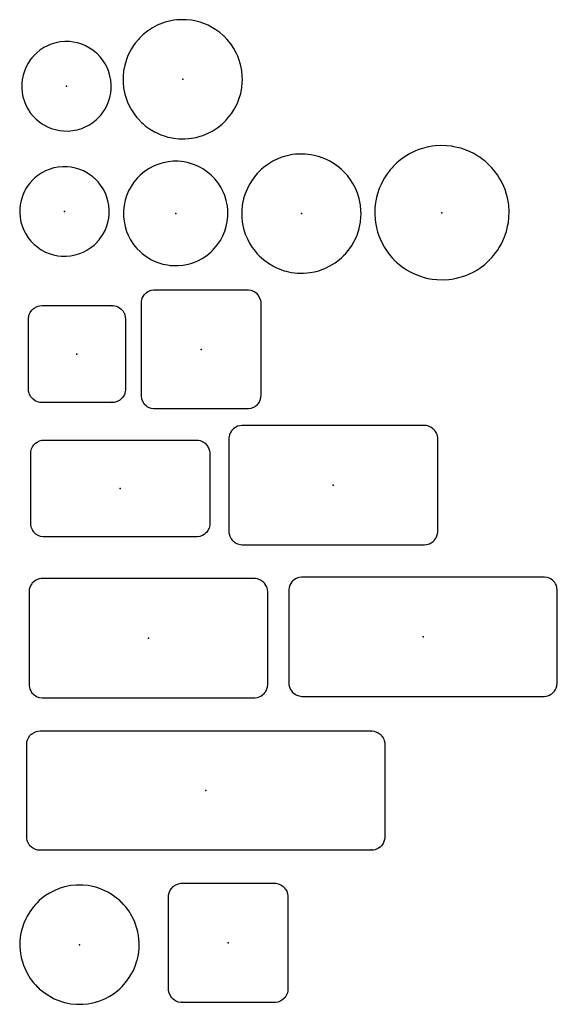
# Model space of a CAD drawing. Header units: metres. Extents: x -2.91 to 0.69, y -4.71 to 1.89.
import ezdxf

# ---------------------------------------------------------------- set-up
doc = ezdxf.new("R2010")
doc.units = ezdxf.units.M
doc.header["$MEASUREMENT"] = 0
for name, color, linetype in [('72_EB3_INSERT', 7, 'Continuous'), ('72_EB3_K00_D2_ANY', 7, 'Continuous'), ('72_EB3_K00_D2_FANG', 1, 'Continuous')]:
    doc.layers.add(name, color=color, linetype=linetype)

# ---------------------------------------------------------------- blocks, each defined once
blk = doc.blocks.new('72_EB3_K00_D2_FANG')
at = {"layer": '72_EB3_K00_D2_FANG'}
blk.add_point((0, 0), dxfattribs=at)
blk = doc.blocks.new('72_EB3_K00_D2_HAEFELI_1133')
at = {"layer": '72_EB3_K00_D2_ANY'}
blk.add_polyline3d([(-0.2351, 0.3228, 0), (-0.2346, 0.3223, 0), (-0.2346, 0.3228, 0), (-0.2341, 0.3249, 0), (0.2341, 0.3249, 0), (0.2346, 0.3228, 0), (0.2351, 0.3223, 0), (0.2351, 0.3249, 0), (0.2412, 0.3249, 0), (0.253, 0.3233, 0), (0.2642, 0.3203, 0), (0.279, 0.3137, 0), (0.2943, 0.3029, 0), (0.3029, 0.2943, 0), (0.3029, 0.2933, 0), (0.3086, 0.2866, 0), (0.3177, 0.2703, 0), (0.3208, 0.2621, 0), (0.3239, 0.2494, 0), (0.3249, 0.2351, 0), (0.3228, 0.2351, 0), (0.3223, 0.2346, 0), (0.3228, 0.2346, 0), (0.3249, 0.2341, 0), (0.3249, -0.2341, 0), (0.3228, -0.2346, 0), (0.3223, -0.2351, 0), (0.3249, -0.2351, 0), (0.3249, -0.2412, 0), (0.3239, -0.2499, 0), (0.3203, -0.2642, 0), (0.3177, -0.2708, 0), (0.3116, -0.2825, 0), (0.3029, -0.2943, 0), (0.2943, -0.3029, 0), (0.2933, -0.3029, 0), (0.2866, -0.3086, 0), (0.2703, -0.3177, 0), (0.2621, -0.3208, 0), (0.2494, -0.3239, 0), (0.2351, -0.3249, 0), (0.2351, -0.3228, 0), (0.2346, -0.3223, 0), (0.2346, -0.3228, 0), (0.2341, -0.3249, 0), (-0.2341, -0.3249, 0), (-0.2346, -0.3228, 0), (-0.2351, -0.3223, 0), (-0.2351, -0.3249, 0), (-0.2412, -0.3249, 0), (-0.2499, -0.3239, 0), (-0.2642, -0.3203, 0), (-0.28, -0.3131, 0), (-0.2943, -0.3029, 0), (-0.3029, -0.2943, 0), (-0.3029, -0.2933, 0), (-0.3086, -0.2866, 0), (-0.3177, -0.2703, 0), (-0.3208, -0.2621, 0), (-0.3239, -0.2494, 0), (-0.3249, -0.2351, 0), (-0.3228, -0.2351, 0), (-0.3223, -0.2346, 0), (-0.3228, -0.2346, 0), (-0.3249, -0.2341, 0), (-0.3249, 0.2341, 0), (-0.3228, 0.2346, 0), (-0.3223, 0.2351, 0), (-0.3249, 0.2351, 0), (-0.3249, 0.2412, 0), (-0.3228, 0.255, 0), (-0.3198, 0.2657, 0), (-0.3137, 0.279, 0), (-0.3029, 0.2943, 0), (-0.2943, 0.3029, 0), (-0.2933, 0.3029, 0), (-0.2866, 0.3086, 0), (-0.2703, 0.3177, 0), (-0.2621, 0.3208, 0), (-0.2494, 0.3239, 0), (-0.2351, 0.3249, 0)], close=True, dxfattribs=at)
blk = doc.blocks.new('72eb3_k00265F8179C6475458982CB9AC2A620BF10')
for name in ['72_EB3_K00_D2_HAEFELI_1133', '72_EB3_K00_D2_FANG']:
    blk.add_blockref(name, (0, 0))
blk = doc.blocks.new('XCAD03DE31B46F285F6DB8EBC284FE05049203')
at = {"color": 7}
blk.add_blockref('72eb3_k00265F8179C6475458982CB9AC2A620BF10', (0, 0), dxfattribs=at)
blk = doc.blocks.new('72_EB3_K00_D2_HAEFELI_1112')
at = {"layer": '72_EB3_K00_D2_ANY'}
blk.add_polyline3d([(-0.0115, 0.2999, 0), (-0.0411, 0.2973, 0), (-0.0707, 0.2917, 0), (-0.1029, 0.282, 0), (-0.1263, 0.2723, 0), (-0.1508, 0.2596, 0), (-0.1774, 0.2422, 0), (-0.1983, 0.2254, 0), (-0.2213, 0.2029, 0), (-0.2213, 0.2019, 0), (-0.2315, 0.1906, 0), (-0.2422, 0.1769, 0), (-0.2565, 0.1554, 0), (-0.2718, 0.1268, 0), (-0.282, 0.1023, 0), (-0.2907, 0.0743, 0), (-0.2968, 0.0442, 0), (-0.2994, 0.0202, 0), (-0.2999, -0.0115, 0), (-0.2973, -0.0411, 0), (-0.2917, -0.0707, 0), (-0.282, -0.1029, 0), (-0.2723, -0.1263, 0), (-0.2596, -0.1508, 0), (-0.2422, -0.1774, 0), (-0.2254, -0.1983, 0), (-0.2029, -0.2213, 0), (-0.2019, -0.2213, 0), (-0.1906, -0.2315, 0), (-0.1769, -0.2422, 0), (-0.1554, -0.2565, 0), (-0.1268, -0.2718, 0), (-0.1023, -0.282, 0), (-0.0743, -0.2907, 0), (-0.0442, -0.2968, 0), (-0.0202, -0.2994, 0), (0.0115, -0.2999, 0), (0.0411, -0.2973, 0), (0.0707, -0.2917, 0), (0.1029, -0.282, 0), (0.1263, -0.2723, 0), (0.1508, -0.2596, 0), (0.1774, -0.2422, 0), (0.1983, -0.2254, 0), (0.2213, -0.2029, 0), (0.2213, -0.2019, 0), (0.2315, -0.1906, 0), (0.2422, -0.1769, 0), (0.2565, -0.1554, 0), (0.2718, -0.1268, 0), (0.282, -0.1023, 0), (0.2907, -0.0743, 0), (0.2968, -0.0442, 0), (0.2994, -0.0202, 0), (0.2999, 0.0115, 0), (0.2973, 0.0411, 0), (0.2917, 0.0707, 0), (0.282, 0.1029, 0), (0.2723, 0.1263, 0), (0.2596, 0.1508, 0), (0.2422, 0.1774, 0), (0.2254, 0.1983, 0), (0.2029, 0.2213, 0), (0.2019, 0.2213, 0), (0.1906, 0.2315, 0), (0.1769, 0.2422, 0), (0.1554, 0.2565, 0), (0.1268, 0.2718, 0), (0.1023, 0.282, 0), (0.0743, 0.2907, 0), (0.0442, 0.2968, 0), (0.0202, 0.2994, 0)], close=True, dxfattribs=at)
blk = doc.blocks.new('72eb3_k002F07E490332C5465AAB787E61C4513FB7')
for name in ['72_EB3_K00_D2_HAEFELI_1112', '72_EB3_K00_D2_FANG']:
    blk.add_blockref(name, (0, 0))
blk = doc.blocks.new('XCAD039791CC77956480C5724862FAF11F7438')
at = {"color": 7}
blk.add_blockref('72eb3_k002F07E490332C5465AAB787E61C4513FB7', (0, 0), dxfattribs=at)
blk = doc.blocks.new('72_EB3_K00_D2_HAEFELI_1132')
at = {"layer": '72_EB3_K00_D2_ANY'}
blk.add_polyline3d([(-0.0115, 0.2999, 0), (-0.0411, 0.2973, 0), (-0.0707, 0.2917, 0), (-0.1029, 0.282, 0), (-0.1263, 0.2723, 0), (-0.1508, 0.2596, 0), (-0.1774, 0.2422, 0), (-0.1983, 0.2254, 0), (-0.2213, 0.2029, 0), (-0.2213, 0.2019, 0), (-0.2315, 0.1906, 0), (-0.2422, 0.1769, 0), (-0.2565, 0.1554, 0), (-0.2718, 0.1268, 0), (-0.282, 0.1023, 0), (-0.2907, 0.0743, 0), (-0.2968, 0.0442, 0), (-0.2994, 0.0202, 0), (-0.2999, -0.0115, 0), (-0.2973, -0.0411, 0), (-0.2917, -0.0707, 0), (-0.282, -0.1029, 0), (-0.2723, -0.1263, 0), (-0.2596, -0.1508, 0), (-0.2422, -0.1774, 0), (-0.2254, -0.1983, 0), (-0.2029, -0.2213, 0), (-0.2019, -0.2213, 0), (-0.1906, -0.2315, 0), (-0.1769, -0.2422, 0), (-0.1554, -0.2565, 0), (-0.1268, -0.2718, 0), (-0.1023, -0.282, 0), (-0.0743, -0.2907, 0), (-0.0442, -0.2968, 0), (-0.0202, -0.2994, 0), (0.0115, -0.2999, 0), (0.0411, -0.2973, 0), (0.0707, -0.2917, 0), (0.1029, -0.282, 0), (0.1263, -0.2723, 0), (0.1508, -0.2596, 0), (0.1774, -0.2422, 0), (0.1983, -0.2254, 0), (0.2213, -0.2029, 0), (0.2213, -0.2019, 0), (0.2315, -0.1906, 0), (0.2422, -0.1769, 0), (0.2565, -0.1554, 0), (0.2718, -0.1268, 0), (0.282, -0.1023, 0), (0.2907, -0.0743, 0), (0.2968, -0.0442, 0), (0.2994, -0.0202, 0), (0.2999, 0.0115, 0), (0.2973, 0.0411, 0), (0.2917, 0.0707, 0), (0.282, 0.1029, 0), (0.2723, 0.1263, 0), (0.2596, 0.1508, 0), (0.2422, 0.1774, 0), (0.2254, 0.1983, 0), (0.2029, 0.2213, 0), (0.2019, 0.2213, 0), (0.1906, 0.2315, 0), (0.1769, 0.2422, 0), (0.1554, 0.2565, 0), (0.1268, 0.2718, 0), (0.1023, 0.282, 0), (0.0743, 0.2907, 0), (0.0442, 0.2968, 0), (0.0202, 0.2994, 0)], close=True, dxfattribs=at)
blk = doc.blocks.new('72eb3_k0025960B9310C214B2AA93F35DA5FED90E3')
for name in ['72_EB3_K00_D2_HAEFELI_1132', '72_EB3_K00_D2_FANG']:
    blk.add_blockref(name, (0, 0))
blk = doc.blocks.new('XCAD031E9010E9901E46C5076FA8ED1EEA69A4')
at = {"color": 7}
blk.add_blockref('72eb3_k0025960B9310C214B2AA93F35DA5FED90E3', (0, 0), dxfattribs=at)
blk = doc.blocks.new('72_EB3_K00_D2_HAEFELI_1102')
at = {"layer": '72_EB3_K00_D2_ANY'}
blk.add_polyline3d([(-0.0153, 0.3996, 0), (-0.0388, 0.398, 0), (-0.0597, 0.3955, 0), (-0.0894, 0.3899, 0), (-0.118, 0.3822, 0), (-0.1348, 0.3766, 0), (-0.1706, 0.3618, 0), (-0.2017, 0.3454, 0), (-0.2221, 0.3327, 0), (-0.2359, 0.323, 0), (-0.2645, 0.3, 0), (-0.289, 0.2765, 0), (-0.289, 0.2755, 0), (-0.2967, 0.2678, 0), (-0.3186, 0.2413, 0), (-0.3294, 0.2265, 0), (-0.3431, 0.205, 0), (-0.3605, 0.1729, 0), (-0.3692, 0.1534, 0), (-0.3768, 0.1335, 0), (-0.3886, 0.0942, 0), (-0.3957, 0.0574, 0), (-0.3993, 0.0217, 0), (-0.3998, 0.0043, 0), (-0.3993, -0.0222, 0), (-0.3957, -0.058, 0), (-0.3876, -0.0988, 0), (-0.3768, -0.134, 0), (-0.3692, -0.154, 0), (-0.3605, -0.1734, 0), (-0.3431, -0.2055, 0), (-0.3217, -0.2377, 0), (-0.3094, -0.2535, 0), (-0.2967, -0.2683, 0), (-0.2768, -0.2888, 0), (-0.2757, -0.2888, 0), (-0.2681, -0.2964, 0), (-0.2482, -0.3133, 0), (-0.2216, -0.3327, 0), (-0.1884, -0.3526, 0), (-0.17, -0.3618, 0), (-0.1466, -0.372, 0), (-0.1174, -0.3822, 0), (-0.0991, -0.3873, 0), (-0.0817, -0.3914, 0), (-0.0592, -0.3955, 0), (-0.0255, -0.3991, 0), (0.0153, -0.3996, 0), (0.0388, -0.398, 0), (0.0597, -0.3955, 0), (0.0894, -0.3899, 0), (0.118, -0.3822, 0), (0.1348, -0.3766, 0), (0.1706, -0.3618, 0), (0.2017, -0.3454, 0), (0.2221, -0.3327, 0), (0.2359, -0.323, 0), (0.2645, -0.3, 0), (0.289, -0.2765, 0), (0.289, -0.2755, 0), (0.2967, -0.2678, 0), (0.3186, -0.2413, 0), (0.3294, -0.2265, 0), (0.3431, -0.205, 0), (0.3605, -0.1729, 0), (0.3692, -0.1534, 0), (0.3768, -0.1335, 0), (0.3886, -0.0942, 0), (0.3957, -0.0574, 0), (0.3993, -0.0217, 0), (0.3998, -0.0043, 0), (0.3993, 0.0222, 0), (0.3957, 0.058, 0), (0.3876, 0.0988, 0), (0.3768, 0.134, 0), (0.3692, 0.154, 0), (0.3605, 0.1734, 0), (0.3431, 0.2055, 0), (0.3217, 0.2377, 0), (0.3094, 0.2535, 0), (0.2967, 0.2683, 0), (0.2768, 0.2888, 0), (0.2757, 0.2888, 0), (0.2681, 0.2964, 0), (0.2482, 0.3133, 0), (0.2216, 0.3327, 0), (0.1884, 0.3526, 0), (0.17, 0.3618, 0), (0.1466, 0.372, 0), (0.1174, 0.3822, 0), (0.0991, 0.3873, 0), (0.0817, 0.3914, 0), (0.0592, 0.3955, 0), (0.0255, 0.3991, 0)], close=True, dxfattribs=at)
blk = doc.blocks.new('72eb3_k002CAA3812AA8504AB2BF91555969F1217F')
for name in ['72_EB3_K00_D2_HAEFELI_1102', '72_EB3_K00_D2_FANG']:
    blk.add_blockref(name, (0, 0))
blk = doc.blocks.new('XCAD0362193F0381A27A4E360B2C80E6B4FD59')
at = {"color": 7}
blk.add_blockref('72eb3_k002CAA3812AA8504AB2BF91555969F1217F', (0, 0), dxfattribs=at)
blk = doc.blocks.new('72_EB3_K00_D2_HAEFELI_1135')
at = {"layer": '72_EB3_K00_D2_ANY'}
blk.add_polyline3d([(-0.0105, 0.4498, 0), (-0.0452, 0.4478, 0), (-0.0661, 0.4452, 0), (-0.0987, 0.4391, 0), (-0.1299, 0.4309, 0), (-0.1544, 0.4228, 0), (-0.1763, 0.4141, 0), (-0.2136, 0.3962, 0), (-0.234, 0.3845, 0), (-0.2539, 0.3717, 0), (-0.287, 0.3467, 0), (-0.3018, 0.334, 0), (-0.3263, 0.31, 0), (-0.3263, 0.309, 0), (-0.334, 0.3013, 0), (-0.3467, 0.2865, 0), (-0.36, 0.2697, 0), (-0.3717, 0.2534, 0), (-0.3845, 0.2335, 0), (-0.3962, 0.213, 0), (-0.408, 0.1896, 0), (-0.4197, 0.162, 0), (-0.432, 0.1258, 0), (-0.4381, 0.1028, 0), (-0.4427, 0.0804, 0), (-0.4452, 0.0656, 0), (-0.4488, 0.0334, 0), (-0.4498, -0.0105, 0), (-0.4478, -0.0452, 0), (-0.4452, -0.0661, 0), (-0.4391, -0.0987, 0), (-0.4309, -0.1299, 0), (-0.4228, -0.1544, 0), (-0.4141, -0.1763, 0), (-0.3962, -0.2136, 0), (-0.3845, -0.234, 0), (-0.3717, -0.2539, 0), (-0.3467, -0.287, 0), (-0.334, -0.3018, 0), (-0.31, -0.3263, 0), (-0.309, -0.3263, 0), (-0.3013, -0.334, 0), (-0.2865, -0.3467, 0), (-0.2697, -0.36, 0), (-0.2534, -0.3717, 0), (-0.2335, -0.3845, 0), (-0.213, -0.3962, 0), (-0.1896, -0.408, 0), (-0.162, -0.4197, 0), (-0.1258, -0.432, 0), (-0.1028, -0.4381, 0), (-0.0804, -0.4427, 0), (-0.0656, -0.4452, 0), (-0.0334, -0.4488, 0), (0.0105, -0.4498, 0), (0.0452, -0.4478, 0), (0.0661, -0.4452, 0), (0.0987, -0.4391, 0), (0.1299, -0.4309, 0), (0.1544, -0.4228, 0), (0.1763, -0.4141, 0), (0.2136, -0.3962, 0), (0.234, -0.3845, 0), (0.2539, -0.3717, 0), (0.287, -0.3467, 0), (0.3018, -0.334, 0), (0.3263, -0.31, 0), (0.3263, -0.309, 0), (0.334, -0.3013, 0), (0.3467, -0.2865, 0), (0.36, -0.2697, 0), (0.3717, -0.2534, 0), (0.3845, -0.2335, 0), (0.3962, -0.213, 0), (0.408, -0.1896, 0), (0.4197, -0.162, 0), (0.432, -0.1258, 0), (0.4381, -0.1028, 0), (0.4427, -0.0804, 0), (0.4452, -0.0656, 0), (0.4488, -0.0334, 0), (0.4498, 0.0105, 0), (0.4478, 0.0452, 0), (0.4452, 0.0661, 0), (0.4391, 0.0987, 0), (0.4309, 0.1299, 0), (0.4228, 0.1544, 0), (0.4141, 0.1763, 0), (0.3962, 0.2136, 0), (0.3845, 0.234, 0), (0.3717, 0.2539, 0), (0.3467, 0.287, 0), (0.334, 0.3018, 0), (0.31, 0.3263, 0), (0.309, 0.3263, 0), (0.3013, 0.334, 0), (0.2865, 0.3467, 0), (0.2697, 0.36, 0), (0.2534, 0.3717, 0), (0.2335, 0.3845, 0), (0.213, 0.3962, 0), (0.1896, 0.408, 0), (0.162, 0.4197, 0), (0.1258, 0.432, 0), (0.1028, 0.4381, 0), (0.0804, 0.4427, 0), (0.0656, 0.4452, 0), (0.0334, 0.4488, 0)], close=True, dxfattribs=at)
blk = doc.blocks.new('72eb3_k0025EC7C8EE6E9342E194777539C5EA8F38')
for name in ['72_EB3_K00_D2_HAEFELI_1135', '72_EB3_K00_D2_FANG']:
    blk.add_blockref(name, (0, 0))
blk = doc.blocks.new('XCAD03DDA6967C5AC7C6C4638900E337EE7C2B')
at = {"color": 7}
blk.add_blockref('72eb3_k0025EC7C8EE6E9342E194777539C5EA8F38', (0, 0), dxfattribs=at)
blk = doc.blocks.new('72_EB3_K00_D2_HAEFELI_1127')
at = {"layer": '72_EB3_K00_D2_ANY'}
blk.add_polyline3d([(-0.0174, 0.3496, 0), (-0.0495, 0.3465, 0), (-0.0838, 0.3399, 0), (-0.1006, 0.3353, 0), (-0.1205, 0.3286, 0), (-0.1476, 0.3174, 0), (-0.1777, 0.3016, 0), (-0.2079, 0.2817, 0), (-0.237, 0.2577, 0), (-0.2467, 0.2485, 0), (-0.2467, 0.2474, 0), (-0.2584, 0.2357, 0), (-0.2804, 0.2091, 0), (-0.2993, 0.1811, 0), (-0.3156, 0.1509, 0), (-0.3289, 0.1193, 0), (-0.3386, 0.0881, 0), (-0.3458, 0.0539, 0), (-0.3493, 0.0207, 0), (-0.3498, 0.0084, 0), (-0.3493, -0.0217, 0), (-0.3463, -0.0508, 0), (-0.3391, -0.0866, 0), (-0.3289, -0.1198, 0), (-0.3182, -0.1458, 0), (-0.3023, -0.1765, 0), (-0.2819, -0.2076, 0), (-0.262, -0.2321, 0), (-0.2365, -0.2582, 0), (-0.2354, -0.2582, 0), (-0.2242, -0.2684, 0), (-0.2074, -0.2817, 0), (-0.1823, -0.2985, 0), (-0.1655, -0.3082, 0), (-0.1481, -0.3169, 0), (-0.12, -0.3286, 0), (-0.0853, -0.3394, 0), (-0.0557, -0.3455, 0), (-0.0363, -0.3481, 0), (-0.0163, -0.3496, 0), (0.0174, -0.3496, 0), (0.0495, -0.3465, 0), (0.0838, -0.3399, 0), (0.1006, -0.3353, 0), (0.1205, -0.3286, 0), (0.1476, -0.3174, 0), (0.1777, -0.3016, 0), (0.2079, -0.2817, 0), (0.237, -0.2577, 0), (0.2467, -0.2485, 0), (0.2467, -0.2474, 0), (0.2584, -0.2357, 0), (0.2804, -0.2091, 0), (0.2993, -0.1811, 0), (0.3156, -0.1509, 0), (0.3289, -0.1193, 0), (0.3386, -0.0881, 0), (0.3458, -0.0539, 0), (0.3493, -0.0207, 0), (0.3498, -0.0084, 0), (0.3493, 0.0217, 0), (0.3463, 0.0508, 0), (0.3391, 0.0866, 0), (0.3289, 0.1198, 0), (0.3182, 0.1458, 0), (0.3023, 0.1765, 0), (0.2819, 0.2076, 0), (0.262, 0.2321, 0), (0.2365, 0.2582, 0), (0.2354, 0.2582, 0), (0.2242, 0.2684, 0), (0.2074, 0.2817, 0), (0.1823, 0.2985, 0), (0.1655, 0.3082, 0), (0.1481, 0.3169, 0), (0.12, 0.3286, 0), (0.0853, 0.3394, 0), (0.0557, 0.3455, 0), (0.0363, 0.3481, 0), (0.0163, 0.3496, 0)], close=True, dxfattribs=at)
blk = doc.blocks.new('72eb3_k0025DB1E8A7642C42D38BF511AD4E67E92A')
for name in ['72_EB3_K00_D2_HAEFELI_1127', '72_EB3_K00_D2_FANG']:
    blk.add_blockref(name, (0, 0))
blk = doc.blocks.new('XCAD03C2B239D363122A1970AE1E1097213C42')
at = {"color": 7}
blk.add_blockref('72eb3_k0025DB1E8A7642C42D38BF511AD4E67E92A', (0, 0), dxfattribs=at)
blk = doc.blocks.new('72_EB3_K00_D2_HAEFELI_1106')
at = {"layer": '72_EB3_K00_D2_ANY'}
blk.add_polyline3d([(-0.0151, 0.3996, 0), (-0.039, 0.398, 0), (-0.0595, 0.3955, 0), (-0.087, 0.3904, 0), (-0.1161, 0.3827, 0), (-0.1375, 0.3756, 0), (-0.1579, 0.3674, 0), (-0.1916, 0.3511, 0), (-0.2258, 0.3302, 0), (-0.2549, 0.3082, 0), (-0.2702, 0.295, 0), (-0.285, 0.2807, 0), (-0.285, 0.2797, 0), (-0.2952, 0.2694, 0), (-0.3146, 0.2465, 0), (-0.335, 0.2179, 0), (-0.3524, 0.1888, 0), (-0.3621, 0.1694, 0), (-0.3728, 0.1444, 0), (-0.383, 0.1148, 0), (-0.3871, 0.1, 0), (-0.3922, 0.0781, 0), (-0.3958, 0.0572, 0), (-0.3993, 0.0214, 0), (-0.3998, 0.0046, 0), (-0.3993, -0.0219, 0), (-0.3958, -0.0577, 0), (-0.3922, -0.0786, 0), (-0.3871, -0.1005, 0), (-0.3758, -0.1368, 0), (-0.3621, -0.1699, 0), (-0.3452, -0.2021, 0), (-0.3289, -0.2276, 0), (-0.3085, -0.2546, 0), (-0.2952, -0.27, 0), (-0.2809, -0.2848, 0), (-0.2799, -0.2848, 0), (-0.2697, -0.295, 0), (-0.2513, -0.3108, 0), (-0.2207, -0.3332, 0), (-0.1911, -0.3511, 0), (-0.1722, -0.3608, 0), (-0.1452, -0.3725, 0), (-0.1156, -0.3827, 0), (-0.1028, -0.3863, 0), (-0.0865, -0.3904, 0), (-0.0651, -0.3945, 0), (-0.0258, -0.3991, 0), (0.0151, -0.3996, 0), (0.039, -0.398, 0), (0.0595, -0.3955, 0), (0.087, -0.3904, 0), (0.1161, -0.3827, 0), (0.1375, -0.3756, 0), (0.1579, -0.3674, 0), (0.1916, -0.3511, 0), (0.2258, -0.3302, 0), (0.2549, -0.3082, 0), (0.2702, -0.295, 0), (0.285, -0.2807, 0), (0.285, -0.2797, 0), (0.2952, -0.2694, 0), (0.3146, -0.2465, 0), (0.335, -0.2179, 0), (0.3524, -0.1888, 0), (0.3621, -0.1694, 0), (0.3728, -0.1444, 0), (0.383, -0.1148, 0), (0.3871, -0.1, 0), (0.3922, -0.0781, 0), (0.3958, -0.0572, 0), (0.3993, -0.0214, 0), (0.3998, -0.0046, 0), (0.3993, 0.0219, 0), (0.3958, 0.0577, 0), (0.3922, 0.0786, 0), (0.3871, 0.1005, 0), (0.3758, 0.1368, 0), (0.3621, 0.1699, 0), (0.3452, 0.2021, 0), (0.3289, 0.2276, 0), (0.3085, 0.2546, 0), (0.2952, 0.27, 0), (0.2809, 0.2848, 0), (0.2799, 0.2848, 0), (0.2697, 0.295, 0), (0.2513, 0.3108, 0), (0.2207, 0.3332, 0), (0.1911, 0.3511, 0), (0.1722, 0.3608, 0), (0.1452, 0.3725, 0), (0.1156, 0.3827, 0), (0.1028, 0.3863, 0), (0.0865, 0.3904, 0), (0.0651, 0.3945, 0), (0.0258, 0.3991, 0)], close=True, dxfattribs=at)
blk = doc.blocks.new('72eb3_k002E7A2D2CCACB34588A76147748FC6E0D8')
for name in ['72_EB3_K00_D2_HAEFELI_1106', '72_EB3_K00_D2_FANG']:
    blk.add_blockref(name, (0, 0))
blk = doc.blocks.new('XCAD0327358A0DAF07E5B37D6A1D8F9569AEA7')
at = {"color": 7}
blk.add_blockref('72eb3_k002E7A2D2CCACB34588A76147748FC6E0D8', (0, 0), dxfattribs=at)
blk = doc.blocks.new('72_EB3_K00_D2_HAEFELI_1115')
at = {"layer": '72_EB3_K00_D2_ANY'}
blk.add_polyline3d([(-0.31, 0.3975, 0), (-0.3094, 0.397, 0), (-0.3094, 0.3996, 0), (0.3094, 0.3996, 0), (0.3094, 0.3975, 0), (0.31, 0.397, 0), (0.31, 0.3996, 0), (0.3181, 0.3996, 0), (0.3345, 0.3965, 0), (0.3523, 0.3894, 0), (0.36, 0.3848, 0), (0.3687, 0.3781, 0), (0.3779, 0.3689, 0), (0.3779, 0.3679, 0), (0.3835, 0.3613, 0), (0.3922, 0.346, 0), (0.3973, 0.3311, 0), (0.3998, 0.3138, 0), (0.3998, 0.3097, 0), (0.3983, 0.3097, 0), (0.3998, 0.3092, 0), (0.3998, -0.3092, 0), (0.3983, -0.3092, 0), (0.3998, -0.3097, 0), (0.3993, -0.3204, 0), (0.3963, -0.3352, 0), (0.3937, -0.3429, 0), (0.3886, -0.3536, 0), (0.3804, -0.3659, 0), (0.3687, -0.3781, 0), (0.3677, -0.3781, 0), (0.3595, -0.3848, 0), (0.3518, -0.3894, 0), (0.334, -0.3965, 0), (0.3176, -0.3996, 0), (0.31, -0.3996, 0), (0.31, -0.3975, 0), (0.3094, -0.397, 0), (0.3094, -0.3996, 0), (-0.3094, -0.3996, 0), (-0.3094, -0.3975, 0), (-0.31, -0.397, 0), (-0.31, -0.3996, 0), (-0.3181, -0.3996, 0), (-0.3345, -0.3965, 0), (-0.3523, -0.3894, 0), (-0.36, -0.3848, 0), (-0.3687, -0.3781, 0), (-0.3779, -0.3689, 0), (-0.3779, -0.3679, 0), (-0.3835, -0.3613, 0), (-0.3922, -0.346, 0), (-0.3973, -0.3311, 0), (-0.3998, -0.3138, 0), (-0.3998, -0.3097, 0), (-0.3983, -0.3097, 0), (-0.3998, -0.3092, 0), (-0.3998, 0.3092, 0), (-0.3983, 0.3092, 0), (-0.3998, 0.3097, 0), (-0.3993, 0.3204, 0), (-0.3963, 0.3352, 0), (-0.3937, 0.3429, 0), (-0.3886, 0.3536, 0), (-0.3804, 0.3659, 0), (-0.3687, 0.3781, 0), (-0.3677, 0.3781, 0), (-0.3595, 0.3848, 0), (-0.3518, 0.3894, 0), (-0.334, 0.3965, 0), (-0.3176, 0.3996, 0), (-0.31, 0.3996, 0)], close=True, dxfattribs=at)
blk = doc.blocks.new('72eb3_k0023324FCC67D8949D1802E4A2525E25821')
for name in ['72_EB3_K00_D2_HAEFELI_1115', '72_EB3_K00_D2_FANG']:
    blk.add_blockref(name, (0, 0))
blk = doc.blocks.new('XCAD03890DE9244C0D1D759F81DA3C986EEF8E')
at = {"color": 7}
blk.add_blockref('72eb3_k0023324FCC67D8949D1802E4A2525E25821', (0, 0), dxfattribs=at)
blk = doc.blocks.new('72_EB3_K00_D2_HAEFELI_1122')
at = {"layer": '72_EB3_K00_D2_ANY'}
blk.add_polyline3d([(-0.6114, 0.3999, 0), (-0.6262, 0.3983, 0), (-0.641, 0.3943, 0), (-0.6533, 0.3886, 0), (-0.6686, 0.3779, 0), (-0.6773, 0.3692, 0), (-0.6773, 0.3682, 0), (-0.6818, 0.3631, 0), (-0.689, 0.3519, 0), (-0.6951, 0.3376, 0), (-0.6992, 0.3182, 0), (-0.6992, 0.3095, 0), (-0.6982, 0.3095, 0), (-0.6992, 0.309, 0), (-0.6992, -0.309, 0), (-0.6982, -0.309, 0), (-0.6992, -0.3095, 0), (-0.6992, -0.3187, 0), (-0.6977, -0.3284, 0), (-0.6936, -0.3422, 0), (-0.689, -0.3524, 0), (-0.6844, -0.3601, 0), (-0.6773, -0.3692, 0), (-0.6686, -0.3779, 0), (-0.6676, -0.3779, 0), (-0.663, -0.382, 0), (-0.6553, -0.3871, 0), (-0.6431, -0.3932, 0), (-0.6323, -0.3968, 0), (-0.6226, -0.3989, 0), (-0.6104, -0.3999, 0), (-0.6094, -0.3999, 0), (-0.6094, -0.3978, 0), (-0.6089, -0.3999, 0), (0.6089, -0.3999, 0), (0.6089, -0.3978, 0), (0.6094, -0.3999, 0), (0.6109, -0.3999, 0), (0.6232, -0.3989, 0), (0.6329, -0.3968, 0), (0.6436, -0.3932, 0), (0.6558, -0.3871, 0), (0.6686, -0.3779, 0), (0.6773, -0.3692, 0), (0.6773, -0.3682, 0), (0.6818, -0.3631, 0), (0.687, -0.3555, 0), (0.691, -0.3478, 0), (0.6961, -0.334, 0), (0.6992, -0.3182, 0), (0.6992, -0.3095, 0), (0.6982, -0.3095, 0), (0.6992, -0.309, 0), (0.6992, 0.309, 0), (0.6982, 0.309, 0), (0.6992, 0.3095, 0), (0.6992, 0.3187, 0), (0.6951, 0.3381, 0), (0.691, 0.3483, 0), (0.6844, 0.3601, 0), (0.6773, 0.3692, 0), (0.6686, 0.3779, 0), (0.6676, 0.3779, 0), (0.663, 0.382, 0), (0.6528, 0.3886, 0), (0.6431, 0.3932, 0), (0.6344, 0.3963, 0), (0.6226, 0.3989, 0), (0.6109, 0.3999, 0), (0.6094, 0.3999, 0), (0.6094, 0.3978, 0), (0.6089, 0.3999, 0), (-0.6089, 0.3999, 0), (-0.6089, 0.3978, 0), (-0.6094, 0.3999, 0)], close=True, dxfattribs=at)
blk = doc.blocks.new('72eb3_k0027FCD8EB288684B39A311002ACAEC2E8F')
for name in ['72_EB3_K00_D2_HAEFELI_1122', '72_EB3_K00_D2_FANG']:
    blk.add_blockref(name, (0, 0))
blk = doc.blocks.new('XCAD0385347E80FEDB72136F0E0437678ED7F7')
at = {"color": 7}
blk.add_blockref('72eb3_k0027FCD8EB288684B39A311002ACAEC2E8F', (0, 0), dxfattribs=at)
blk = doc.blocks.new('72_EB3_K00_D2_HAEFELI_1134')
at = {"layer": '72_EB3_K00_D2_ANY'}
blk.add_polyline3d([(0.5977, -0.2145, 0), (0.5972, -0.2151, 0), (0.5998, -0.2151, 0), (0.5992, -0.2247, 0), (0.5972, -0.2365, 0), (0.5947, -0.2452, 0), (0.587, -0.2615, 0), (0.5773, -0.2748, 0), (0.5691, -0.2829, 0), (0.5681, -0.2829, 0), (0.5615, -0.2885, 0), (0.5498, -0.2957, 0), (0.5339, -0.3018, 0), (0.5176, -0.3049, 0), (0.5094, -0.3049, 0), (0.5094, -0.3033, 0), (0.5089, -0.3049, 0), (-0.5089, -0.3049, 0), (-0.5089, -0.3033, 0), (-0.5094, -0.3049, 0), (-0.5181, -0.3049, 0), (-0.5344, -0.3018, 0), (-0.5503, -0.2957, 0), (-0.5661, -0.2855, 0), (-0.5773, -0.2748, 0), (-0.5773, -0.2737, 0), (-0.5819, -0.2686, 0), (-0.587, -0.261, 0), (-0.5947, -0.2446, 0), (-0.5972, -0.236, 0), (-0.5992, -0.2242, 0), (-0.5998, -0.2151, 0), (-0.5977, -0.2151, 0), (-0.5972, -0.2145, 0), (-0.5977, -0.2145, 0), (-0.5998, -0.214, 0), (-0.5998, 0.2538, 0), (-0.5982, 0.2538, 0), (-0.5998, 0.2549, 0), (-0.5987, 0.2681, 0), (-0.5941, 0.286, 0), (-0.5885, 0.2982, 0), (-0.5783, 0.313, 0), (-0.5681, 0.3232, 0), (-0.5671, 0.3232, 0), (-0.5564, 0.3314, 0), (-0.5406, 0.339, 0), (-0.5258, 0.3431, 0), (-0.512, 0.3446, 0), (-0.5094, 0.3446, 0), (-0.5094, 0.3431, 0), (-0.5089, 0.3446, 0), (0.5089, 0.3446, 0), (0.5089, 0.3431, 0), (0.5094, 0.3446, 0), (0.5125, 0.3446, 0), (0.5232, 0.3436, 0), (0.535, 0.3411, 0), (0.5462, 0.337, 0), (0.5533, 0.3334, 0), (0.5681, 0.3232, 0), (0.5783, 0.313, 0), (0.5783, 0.312, 0), (0.5865, 0.3013, 0), (0.5941, 0.2855, 0), (0.5977, 0.2732, 0), (0.5992, 0.2635, 0), (0.5998, 0.2543, 0), (0.5982, 0.2538, 0), (0.5998, 0.2538, 0), (0.5998, -0.214, 0)], close=True, dxfattribs=at)
blk = doc.blocks.new('72eb3_k00260EDA6A1E8AD4F588613341847E3584E')
for name, p in [('72_EB3_K00_D2_HAEFELI_1134', (0, -0.0197)), ('72_EB3_K00_D2_FANG', (0, 0))]:
    blk.add_blockref(name, p)
blk = doc.blocks.new('XCAD038BD0CCB7ADA562BDB0A3B9775DE66A75')
at = {"color": 7}
blk.add_blockref('72eb3_k00260EDA6A1E8AD4F588613341847E3584E', (0, 0), dxfattribs=at)
blk = doc.blocks.new('72_EB3_K00_D2_HAEFELI_1104')
at = {"layer": '72_EB3_K00_D2_ANY'}
blk.add_polyline3d([(-0.7186, 0.428, 0), (-0.7308, 0.426, 0), (-0.7395, 0.4234, 0), (-0.7522, 0.4178, 0), (-0.7635, 0.4107, 0), (-0.7777, 0.3974, 0), (-0.7777, 0.3964, 0), (-0.7803, 0.3938, 0), (-0.7869, 0.3842, 0), (-0.7941, 0.3694, 0), (-0.7981, 0.3546, 0), (-0.7997, 0.3398, 0), (-0.7997, 0.3382, 0), (-0.7976, 0.3382, 0), (-0.7997, 0.3377, 0), (-0.7997, -0.2806, 0), (-0.7981, -0.2806, 0), (-0.7997, -0.2811, 0), (-0.7992, -0.2913, 0), (-0.7976, -0.3005, 0), (-0.7941, -0.3127, 0), (-0.7885, -0.325, 0), (-0.7823, -0.3347, 0), (-0.768, -0.35, 0), (-0.767, -0.35, 0), (-0.7563, -0.3581, 0), (-0.7456, -0.3637, 0), (-0.7308, -0.3688, 0), (-0.7124, -0.3714, 0), (-0.7094, -0.3714, 0), (-0.7094, -0.3699, 0), (-0.7089, -0.3714, 0), (0.7089, -0.3714, 0), (0.7089, -0.3699, 0), (0.7094, -0.3714, 0), (0.7129, -0.3714, 0), (0.7313, -0.3688, 0), (0.7425, -0.3653, 0), (0.7543, -0.3597, 0), (0.7629, -0.354, 0), (0.7782, -0.3398, 0), (0.7782, -0.3387, 0), (0.7864, -0.328, 0), (0.792, -0.3173, 0), (0.7976, -0.3, 0), (0.7997, -0.2826, 0), (0.7997, -0.2811, 0), (0.7981, -0.2811, 0), (0.7997, -0.2806, 0), (0.7997, 0.3377, 0), (0.7976, 0.3377, 0), (0.7997, 0.3382, 0), (0.7997, 0.3403, 0), (0.7987, 0.352, 0), (0.7956, 0.3653, 0), (0.7915, 0.376, 0), (0.7854, 0.3872, 0), (0.7777, 0.3974, 0), (0.7691, 0.4061, 0), (0.768, 0.4061, 0), (0.7594, 0.4132, 0), (0.7476, 0.4199, 0), (0.7303, 0.426, 0), (0.718, 0.428, 0), (0.7094, 0.428, 0), (0.7094, 0.4265, 0), (0.7089, 0.428, 0), (-0.7089, 0.428, 0), (-0.7089, 0.4265, 0), (-0.7094, 0.428, 0)], close=True, dxfattribs=at)
blk = doc.blocks.new('72eb3_k002AD4699EC5826423BB23D0317E2CB0329')
for name, p in [('72_EB3_K00_D2_HAEFELI_1104', (0, -0.0285)), ('72_EB3_K00_D2_FANG', (0, 0))]:
    blk.add_blockref(name, p)
blk = doc.blocks.new('XCAD036BF4533C00AF1F920A2BB46A36A89056')
at = {"color": 7}
blk.add_blockref('72eb3_k002AD4699EC5826423BB23D0317E2CB0329', (0, 0), dxfattribs=at)
blk = doc.blocks.new('72_EB3_K00_D2_HAEFELI_1131')
at = {"layer": '72_EB3_K00_D2_ANY'}
blk.add_polyline3d([(-1.1097, 0.3978, 0), (-1.1092, 0.3973, 0), (-1.1092, 0.3978, 0), (-1.1087, 0.3998, 0), (1.1087, 0.3998, 0), (1.1092, 0.3978, 0), (1.1097, 0.3973, 0), (1.1097, 0.3998, 0), (1.1158, 0.3998, 0), (1.1276, 0.3983, 0), (1.1403, 0.3947, 0), (1.1546, 0.3881, 0), (1.1689, 0.3779, 0), (1.1776, 0.3692, 0), (1.1776, 0.3682, 0), (1.1822, 0.3631, 0), (1.1878, 0.3544, 0), (1.1924, 0.3452, 0), (1.1959, 0.3355, 0), (1.199, 0.3212, 0), (1.1995, 0.31, 0), (1.1975, 0.31, 0), (1.197, 0.3095, 0), (1.1975, 0.3095, 0), (1.1995, 0.309, 0), (1.1995, -0.309, 0), (1.1975, -0.3095, 0), (1.197, -0.31, 0), (1.1995, -0.31, 0), (1.1995, -0.3167, 0), (1.198, -0.3279, 0), (1.1944, -0.3406, 0), (1.1878, -0.3549, 0), (1.1776, -0.3692, 0), (1.1684, -0.3784, 0), (1.1674, -0.3784, 0), (1.1566, -0.3866, 0), (1.1449, -0.3927, 0), (1.1352, -0.3963, 0), (1.124, -0.3988, 0), (1.1097, -0.3998, 0), (1.1097, -0.3978, 0), (1.1092, -0.3973, 0), (1.1092, -0.3978, 0), (1.1087, -0.3998, 0), (-1.1087, -0.3998, 0), (-1.1092, -0.3978, 0), (-1.1097, -0.3973, 0), (-1.1097, -0.3998, 0), (-1.1163, -0.3998, 0), (-1.1276, -0.3983, 0), (-1.1357, -0.3963, 0), (-1.1454, -0.3927, 0), (-1.1546, -0.3881, 0), (-1.1684, -0.3784, 0), (-1.1776, -0.3692, 0), (-1.1776, -0.3682, 0), (-1.1822, -0.3631, 0), (-1.1878, -0.3544, 0), (-1.1924, -0.3452, 0), (-1.1959, -0.3355, 0), (-1.199, -0.3212, 0), (-1.1995, -0.31, 0), (-1.1975, -0.31, 0), (-1.197, -0.3095, 0), (-1.1975, -0.3095, 0), (-1.1995, -0.309, 0), (-1.1995, 0.309, 0), (-1.1975, 0.3095, 0), (-1.197, 0.31, 0), (-1.1995, 0.31, 0), (-1.1995, 0.3167, 0), (-1.198, 0.3279, 0), (-1.1944, 0.3406, 0), (-1.1878, 0.3549, 0), (-1.1776, 0.3692, 0), (-1.1689, 0.3779, 0), (-1.1679, 0.3779, 0), (-1.1612, 0.3835, 0), (-1.1449, 0.3927, 0), (-1.1352, 0.3963, 0), (-1.124, 0.3988, 0), (-1.1097, 0.3998, 0)], close=True, dxfattribs=at)
blk = doc.blocks.new('72eb3_k002F111A4E4ABC64DF4B9AEACC1F2E84C2E')
for name in ['72_EB3_K00_D2_HAEFELI_1131', '72_EB3_K00_D2_FANG']:
    blk.add_blockref(name, (0, 0))
blk = doc.blocks.new('XCAD0361A4F52BDBD21E7B359F647AC7EFBE83')
at = {"color": 7}
blk.add_blockref('72eb3_k002F111A4E4ABC64DF4B9AEACC1F2E84C2E', (0, 0), dxfattribs=at)
blk = doc.blocks.new('72eb3_k002B72777064D814E7CB924DCA601FDD576')
for name in ['72_EB3_K00_D2_HAEFELI_1106', '72_EB3_K00_D2_FANG']:
    blk.add_blockref(name, (0, 0))
blk = doc.blocks.new('XCAD03ECEE97F0A6811A883D7F05951B1ACA21')
at = {"color": 7}
blk.add_blockref('72eb3_k002B72777064D814E7CB924DCA601FDD576', (0, 0), dxfattribs=at)
blk = doc.blocks.new('72_EB3_K00_D2_HAEFELI_1109')
at = {"layer": '72_EB3_K00_D2_ANY'}
blk.add_polyline3d([(-0.8134, 0.3999, 0), (-0.8312, 0.3974, 0), (-0.845, 0.3928, 0), (-0.8542, 0.3882, 0), (-0.8629, 0.3826, 0), (-0.8741, 0.3729, 0), (-0.8741, 0.3718, 0), (-0.8787, 0.3673, 0), (-0.8864, 0.3565, 0), (-0.8925, 0.3448, 0), (-0.8971, 0.331, 0), (-0.8996, 0.3121, 0), (-0.8996, 0.3096, 0), (-0.8986, 0.3096, 0), (-0.8996, 0.3091, 0), (-0.8996, -0.3091, 0), (-0.8986, -0.3091, 0), (-0.8996, -0.3096, 0), (-0.8991, -0.3198, 0), (-0.8971, -0.3315, 0), (-0.8935, -0.3427, 0), (-0.8879, -0.3545, 0), (-0.8823, -0.3632, 0), (-0.8741, -0.3729, 0), (-0.8644, -0.381, 0), (-0.8537, -0.3882, 0), (-0.8445, -0.3928, 0), (-0.8307, -0.3974, 0), (-0.8123, -0.3999, 0), (-0.8093, -0.3999, 0), (-0.8093, -0.3984, 0), (-0.8088, -0.3999, 0), (0.8088, -0.3999, 0), (0.8088, -0.3984, 0), (0.8093, -0.3999, 0), (0.8129, -0.3999, 0), (0.8266, -0.3984, 0), (0.8425, -0.3938, 0), (0.8542, -0.3882, 0), (0.8629, -0.3826, 0), (0.8726, -0.3744, 0), (0.8807, -0.3647, 0), (0.8879, -0.354, 0), (0.8925, -0.3448, 0), (0.8971, -0.331, 0), (0.8996, -0.3121, 0), (0.8996, -0.3096, 0), (0.8986, -0.3096, 0), (0.8996, -0.3091, 0), (0.8996, 0.3091, 0), (0.8986, 0.3091, 0), (0.8996, 0.3096, 0), (0.8996, 0.3126, 0), (0.8971, 0.3315, 0), (0.8935, 0.3427, 0), (0.8879, 0.3545, 0), (0.8823, 0.3632, 0), (0.8741, 0.3729, 0), (0.8644, 0.381, 0), (0.8537, 0.3882, 0), (0.8445, 0.3928, 0), (0.8307, 0.3974, 0), (0.8129, 0.3999, 0), (0.8093, 0.3999, 0), (0.8093, 0.3984, 0), (0.8088, 0.3999, 0), (-0.8088, 0.3999, 0), (-0.8088, 0.3984, 0), (-0.8093, 0.3999, 0)], close=True, dxfattribs=at)
blk = doc.blocks.new('72eb3_k0026A70DF01429842EFA1B4BDE42BFFADB5')
for name in ['72_EB3_K00_D2_HAEFELI_1109', '72_EB3_K00_D2_FANG']:
    blk.add_blockref(name, (0, 0))
blk = doc.blocks.new('XCAD03C603210F084DE6233D2FF86590AD2361')
at = {"color": 7}
blk.add_blockref('72eb3_k0026A70DF01429842EFA1B4BDE42BFFADB5', (0, 0), dxfattribs=at)
blk = doc.blocks.new('72eb3_k00279E54B7D181D4F68908E339C2628CCB9')
for name in ['72_EB3_K00_D2_HAEFELI_1115', '72_EB3_K00_D2_FANG']:
    blk.add_blockref(name, (0, 0))
blk = doc.blocks.new('XCAD033EFEFEF2368C2260CA8C2F484BD54309')
at = {"color": 7}
blk.add_blockref('72eb3_k00279E54B7D181D4F68908E339C2628CCB9', (0, 0), dxfattribs=at)

msp = doc.modelspace()

# ---------------------------------------------------------------- block references
at = {"layer": '72_EB3_INSERT'}
for name, p in [('XCAD0362193F0381A27A4E360B2C80E6B4FD59', (-1.8164, 1.4889)), ('XCAD039791CC77956480C5724862FAF11F7438', (-2.5953, 1.4419)), ('XCAD03DDA6967C5AC7C6C4638900E337EE7C2B', (-0.0795, 0.5944)), ('XCAD03C2B239D363122A1970AE1E1097213C42', (-1.8634, 0.5892)), ('XCAD0327358A0DAF07E5B37D6A1D8F9569AEA7', (-1.0212, 0.5882)), ('XCAD031E9010E9901E46C5076FA8ED1EEA69A4', (-2.6087, 0.6026)), ('XCAD03DE31B46F285F6DB8EBC284FE05049203', (-2.5248, -0.3535)), ('XCAD0385347E80FEDB72136F0E0437678ED7F7', (-0.8072, -1.232)), ('XCAD038BD0CCB7ADA562BDB0A3B9775DE66A75', (-2.2346, -1.2551)), ('XCAD036BF4533C00AF1F920A2BB46A36A89056', (-2.0464, -2.2586)), ('XCAD03C603210F084DE6233D2FF86590AD2361', (-0.2061, -2.2488)), ('XCAD0361A4F52BDBD21E7B359F647AC7EFBE83', (-1.6621, -3.2806)), ('XCAD033EFEFEF2368C2260CA8C2F484BD54309', (-1.5113, -4.3018))]:
    msp.add_blockref(name, p, dxfattribs=at)
for name, p, rotation in [('XCAD03890DE9244C0D1D759F81DA3C986EEF8E', (-1.6935, -0.3221), 180), ('XCAD03ECEE97F0A6811A883D7F05951B1ACA21', (-2.5077, -4.3136), 90)]:
    msp.add_blockref(name, p, dxfattribs=dict(at, rotation=rotation))

doc.saveas('drawing.dxf')
